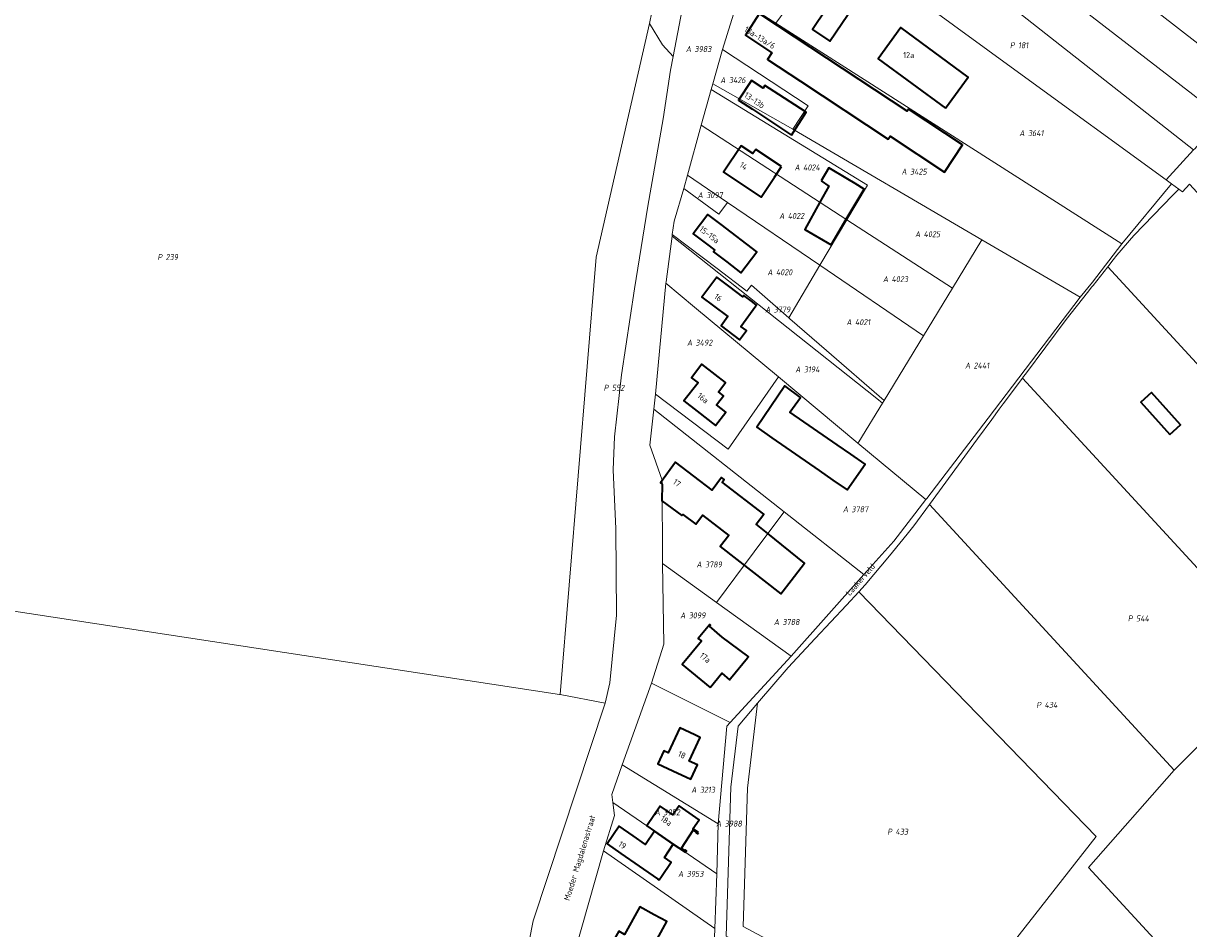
# Model space of a CAD drawing. Extents: x 184444 to 186844, y 346155 to 349219.
# Tile 10 of 49: x 184952 to 185301, y 347349 to 347621. Entities that reach past the tile are written whole.
import ezdxf
from ezdxf.enums import TextEntityAlignment as Align
from ezdxf.lldxf.tags import DXFTag

# ---------------------------------------------------------------- set-up
doc = ezdxf.new("R2010")
doc.units = 0
for name, color, linetype, lineweight in [('B-WE-KG-GRENS_PERCEEL-G', 150, 'KG-PERCEEL', 18), ('B-WE-KG-GRENS_PERCEEL-GV', 150, 'Continuous', 18), ('B-WE-KG-GRENS_PERCEEL-S', 150, 'Continuous', 25), ('B-WE-OG-BEBOUWING-G', 7, 'Continuous', 35), ('B-WE-OG-BEBOUWING_HUISNUMMER-T18', 1, 'Continuous', 18), ('B-WE-OG-BEBOUWING_STRAATNAAM-T18', 1, 'Continuous', 18)]:
    doc.layers.add(name, color=color, linetype=linetype, lineweight=lineweight)
doc.styles.add('NLCS-ISO', font='NLCS-ISO.ttf')
doc.styles.add('NLCS-ISO-M1000-T18', font='NLCS-ISO.ttf', dxfattribs={"height": 1.8})
doc.styles.get("Standard").update_dxf_attribs({"font": 'NLCS-ISO.ttf'})
tags = doc.linetypes.add('KG-PERCEEL', pattern='A,5.5,-2,["P",Standard,S=1.8,R=0,X=-0.5,Y=-0.9],-2,5.5,-2,[5,NLCS.SHX,S=0.75,R=0,X=0,Y=0],-2', length=19).pattern_tags.tags
tags[6] = DXFTag(74, 10)

# ---------------------------------------------------------------- blocks, each defined once
blk = doc.blocks.new('SKG-PERCEELNUMMER-SO')
at = {"style": 'NLCS-ISO', "oblique": 10, "flags": 1}
for tag, p in [('GEMEENTECODE', (0, 2.55)), ('PERCEELGROOTTE', (0, -2.45))]:
    blk.add_attdef(tag, text='', height=1.8, dxfattribs=at).set_placement(p, align=Align.MIDDLE_CENTER)
at = {"style": 'NLCS-ISO', "oblique": 10}
blk.add_attdef('SECTIE', text='', height=1.8, dxfattribs=at).set_placement((-0.5, 0), align=Align.MIDDLE_RIGHT)
blk.add_attdef('PERCEELNUMMER', text='', height=1.8, dxfattribs=at).set_placement((0.5, 0), align=Align.MIDDLE_LEFT)

msp = doc.modelspace()

# ---------------------------------------------------------------- linework, layer by layer
at = {"layer": 'B-WE-KG-GRENS_PERCEEL-G', "flags": 128}
for points in [[(185320.329, 347601.75), (185248.499, 347657.549)], [(185311.467, 347592.249), (185239.775, 347647.639)], [(185152.79, 347642.574), (185151.388, 347636.295), (185146.529, 347610.71)], [(185231.687, 347638.452), (185302.544, 347582.666)], [(185161.269, 347612.734), (185165.963, 347627.906)], [(185294.326, 347573.7), (185250.043, 347605.871), (185221.4, 347626.752)], [(185139.394, 347620.596), (185140.171, 347623.999)], [(185112.613, 347419.511), (185123.4, 347550.51), (185139.394, 347620.596)], [(185146.529, 347610.71), (185143.369, 347614.19), (185139.394, 347620.596)], [(185177.345, 347620.64), (185281.001, 347554.513)], [(185158.362, 347602.474), (185161.269, 347612.734)], [(185182.388, 347588.884), (185186.98, 347595.943), (185161.269, 347612.734)], [(185146.529, 347610.71), (185145.746, 347606.586), (185143.549, 347592.002), (185138.976, 347565.838), (185134.942, 347541.049), (185131.04, 347515.321), (185128.889, 347496.737), (185128.531, 347486.873), (185129.306, 347469.159), (185129.511, 347443.269), (185127.568, 347422.982), (185126.147, 347416.907)], [(185157.903, 347600.808), (185158.362, 347602.474)], [(185158.362, 347602.474), (185182.388, 347588.884)], [(185154.946, 347590.072), (185157.903, 347600.808)], [(185157.903, 347600.808), (185204.789, 347572.169), (185198.63, 347561.773)], [(185150.845, 347575.09), (185154.946, 347590.072)], [(185154.946, 347590.072), (185198.63, 347561.773)], [(185182.388, 347588.884), (185239.071, 347555.765)], [(185294.326, 347573.7), (185302.544, 347582.666)], [(185149.744, 347571.165), (185150.845, 347575.09)], [(185150.845, 347575.09), (185162.827, 347566.904)], [(185295.937, 347572.529), (185294.326, 347573.7)], [(185146.245, 347557.385), (185146.846, 347561.381), (185149.744, 347571.165)], [(185149.744, 347571.165), (185160.237, 347563.467), (185162.827, 347566.904)], [(185298.084, 347570.969), (185296.327, 347569.152), (185284.646, 347557.075), (185279.484, 347551.107), (185278.429, 347549.765), (185277.114, 347548.092), (185276.809, 347547.704)], [(185295.937, 347572.529), (185281.001, 347554.513)], [(185298.084, 347570.969), (185295.937, 347572.529)], [(185298.084, 347570.969), (185299.21, 347570.15), (185301.255, 347572.38)], [(185162.827, 347566.904), (185190.536, 347548.111)], [(185198.63, 347561.773), (185190.536, 347548.111)], [(185198.63, 347561.773), (185230.269, 347541.276)], [(185146.172, 347556.896), (185144.377, 347543.213)], [(185146.172, 347556.896), (185146.245, 347557.385)], [(185148.59, 347554.977), (185146.172, 347556.896)], [(185146.245, 347557.385), (185159.721, 347547.163), (185168.611, 347540.388), (185169.956, 347542.155)], [(185207.558, 347508.177), (185148.59, 347554.977)], [(185230.269, 347541.276), (185239.071, 347555.765)], [(185239.071, 347555.765), (185268.495, 347538.554)], [(185281.001, 347554.513), (185272.254, 347543.081), (185268.495, 347538.554)], [(185190.536, 347548.111), (185181.204, 347532.359)], [(185190.536, 347548.111), (185221.607, 347527.037)], [(185276.809, 347547.704), (185272.401, 347542.096), (185272.043, 347541.642), (185270.726, 347539.972), (185264.355, 347531.891), (185252.105, 347515.482), (185251.564, 347514.757), (185251.252, 347514.34)], [(185358.774, 347458.719), (185276.809, 347547.704)], [(185141.261, 347509.525), (185144.338, 347542.792)], [(185144.338, 347542.792), (185144.377, 347543.213)], [(185152.943, 347535.622), (185144.338, 347542.792)], [(185181.204, 347532.359), (185169.956, 347542.155)], [(185221.607, 347527.037), (185230.269, 347541.276)], [(185178.101, 347514.685), (185152.943, 347535.622)], [(185268.495, 347538.554), (185240.968, 347502.327), (185222.526, 347478.278)], [(185181.527, 347532.078), (185181.204, 347532.359)], [(185181.527, 347532.078), (185192.462, 347522.555), (185209.754, 347507.644)], [(185209.754, 347507.644), (185221.607, 347527.037)], [(185141.261, 347509.525), (185162.972, 347493.036), (185178.101, 347514.685)], [(185201.913, 347494.869), (185178.101, 347514.685)], [(185251.252, 347514.34), (185245.477, 347506.604), (185244.26, 347504.974), (185242.008, 347501.957), (185237.739, 347496.113), (185223.38, 347476.457)], [(185329.401, 347429.499), (185251.252, 347514.34)], [(185140.749, 347504.992), (185141.261, 347509.525)], [(185207.558, 347508.177), (185209.256, 347506.83)], [(185209.256, 347506.83), (185209.754, 347507.644)], [(185143.301, 347458.733), (185143.198, 347483.699), (185139.539, 347494.273), (185140.749, 347504.992)], [(185140.749, 347504.992), (185179.8, 347474.293)], [(185202.165, 347495.279), (185209.256, 347506.83)], [(185202.165, 347495.279), (185201.913, 347494.869)], [(185222.262, 347477.936), (185201.913, 347494.869)], [(185223.38, 347476.457), (185218.696, 347470.045), (185216.668, 347467.538), (185212.319, 347462.161), (185211.414, 347461.042), (185204.047, 347452.427), (185202.132, 347450.288)], [(185222.262, 347477.936), (185212.67, 347465.504), (185203.722, 347455.487)], [(185222.526, 347478.278), (185222.262, 347477.936)], [(185296.668, 347396.892), (185223.38, 347476.457)], [(185174.931, 347467.771), (185179.8, 347474.293)], [(185179.8, 347474.293), (185203.722, 347455.487)], [(185170.797, 347462.233), (185174.931, 347467.771)], [(185170.797, 347462.233), (185159.501, 347447.101)], [(185112.613, 347419.511), (185112.41, 347419.55), (184849.32, 347459.63)], [(185140.067, 347422.973), (185143.723, 347434.628), (185143.301, 347458.733)], [(185143.301, 347458.733), (185159.501, 347447.101)], [(185203.722, 347455.487), (185181.879, 347431.033)], [(185202.132, 347450.288), (185198.516, 347446.247), (185189.073, 347436.301), (185181.036, 347427.654), (185171.849, 347416.909)], [(185202.132, 347450.288), (185273.3, 347376.964), (185227.139, 347318.092)], [(185159.501, 347447.101), (185181.879, 347431.033)], [(185181.879, 347431.033), (185163.617, 347411.101)], [(185329.401, 347429.499), (185296.668, 347396.892)], [(185131.23, 347398.464), (185140.067, 347422.973)], [(185140.067, 347422.973), (185163.617, 347411.101)], [(185126.147, 347416.907), (185104.56, 347351.74)], [(185126.147, 347416.907), (185112.613, 347419.511)], [(185171.849, 347416.909), (185165.978, 347410.042), (185163.763, 347391.809), (185162.373, 347347.097), (185223.892, 347314.159)], [(185171.849, 347416.909), (185168.754, 347391.428), (185167.467, 347350.041), (185227.139, 347318.092)], [(185163.617, 347411.101), (185162.636, 347410.049), (185160.045, 347380.74)], [(185128.432, 347387.153), (185128.143, 347389.595), (185131.23, 347398.464)], [(185131.23, 347398.464), (185160.045, 347380.74)], [(185332.295, 347301.205), (185271.014, 347367.732), (185296.668, 347396.892)], [(185125.618, 347372.726), (185128.893, 347383.266), (185128.432, 347387.153)], [(185128.432, 347387.153), (185159.573, 347365.81)], [(185160.045, 347380.74), (185159.573, 347365.81)], [(185116.632, 347341.052), (185125.618, 347372.726)], [(185125.618, 347372.726), (185159.056, 347349.438)], [(185159.573, 347365.81), (185159.056, 347349.438)], [(185095.518, 347306.093), (185104.56, 347351.74)], [(185159.056, 347349.438), (185158.955, 347346.739)]]:
    msp.add_lwpolyline(points, dxfattribs=at)
at = {"layer": 'B-WE-KG-GRENS_PERCEEL-GV', "flags": 128}
for points in [[(185423.635, 347694.146), (185388.771, 347729.452), (185374.277, 347715.515), (185345.609, 347687.951), (185321.834, 347665.091), (185308.903, 347677.788), (185308.083, 347678.593), (185286.061, 347700.216), (185277.374, 347690.347), (185264.303, 347675.497), (185261.898, 347672.765), (185256.654, 347666.81), (185248.499, 347657.549), (185320.329, 347601.75), (185321.964, 347603.502), (185336.532, 347618.07), (185358.132, 347637.907), (185378.802, 347654.91), (185405.761, 347676.711), (185422.885, 347690.969)], [(185221.4, 347626.752), (185220.903, 347626.202), (185168.004, 347663.226), (185167.845, 347662.979), (185167.095, 347647.73), (185187.948, 347633.935), (185185.563, 347630.825), (185185.061, 347631.161), (185180.851, 347624.675), (185180.372, 347624.849), (185177.345, 347620.64), (185281.001, 347554.513), (185295.937, 347572.529), (185294.326, 347573.7), (185250.043, 347605.871)], [(185239.775, 347647.639), (185311.467, 347592.249), (185320.329, 347601.75), (185248.499, 347657.549), (185248.3, 347657.315), (185240.028, 347647.926)], [(185140.171, 347623.999), (185139.394, 347620.596), (185143.369, 347614.19), (185146.529, 347610.71), (185151.388, 347636.295), (185152.79, 347642.574), (185147.52, 347656.2)], [(185237.419, 347644.963), (185231.687, 347638.452), (185302.544, 347582.666), (185302.96, 347583.12), (185303.443, 347583.647), (185311.246, 347592.013), (185311.467, 347592.249), (185239.775, 347647.639), (185239.719, 347647.576)], [(185231.398, 347638.123), (185231.16, 347637.853), (185221.4, 347626.752), (185250.043, 347605.871), (185294.326, 347573.7), (185302.544, 347582.666), (185231.687, 347638.452)], [(185182.388, 347588.884), (185239.071, 347555.765), (185268.495, 347538.554), (185272.254, 347543.081), (185281.001, 347554.513), (185177.345, 347620.64), (185165.963, 347627.906), (185161.269, 347612.734), (185186.98, 347595.943)], [(185123.4, 347550.51), (185112.613, 347419.511), (185126.147, 347416.907), (185127.568, 347422.982), (185129.511, 347443.269), (185129.306, 347469.159), (185128.531, 347486.873), (185128.889, 347496.737), (185131.04, 347515.321), (185134.942, 347541.049), (185138.976, 347565.838), (185143.549, 347592.002), (185145.746, 347606.586), (185146.529, 347610.71), (185143.369, 347614.19), (185139.394, 347620.596)], [(185182.388, 347588.884), (185186.98, 347595.943), (185161.269, 347612.734), (185158.362, 347602.474)], [(185158.362, 347602.474), (185157.903, 347600.808), (185204.789, 347572.169), (185198.63, 347561.773), (185230.269, 347541.276), (185239.071, 347555.765), (185182.388, 347588.884)], [(185157.903, 347600.808), (185154.946, 347590.072), (185198.63, 347561.773), (185204.789, 347572.169)], [(185154.946, 347590.072), (185150.845, 347575.09), (185162.827, 347566.904), (185190.536, 347548.111), (185198.63, 347561.773)], [(185149.744, 347571.165), (185160.237, 347563.467), (185162.827, 347566.904), (185150.845, 347575.09)], [(185146.846, 347561.381), (185146.245, 347557.385), (185159.721, 347547.163), (185168.611, 347540.388), (185169.956, 347542.155), (185181.204, 347532.359), (185190.536, 347548.111), (185162.827, 347566.904), (185160.237, 347563.467), (185149.744, 347571.165)], [(185392.214, 347473.631), (185364.368, 347503.861), (185352.245, 347517.022), (185301.255, 347572.38), (185299.21, 347570.15), (185298.084, 347570.969), (185296.327, 347569.152), (185284.646, 347557.075), (185279.484, 347551.107), (185278.429, 347549.765), (185277.114, 347548.092), (185276.809, 347547.704), (185358.774, 347458.719), (185379.613, 347436.095), (185406.782, 347457.816)], [(185198.63, 347561.773), (185190.536, 347548.111), (185221.607, 347527.037), (185230.269, 347541.276)], [(185209.256, 347506.83), (185207.558, 347508.177), (185148.59, 347554.977), (185146.172, 347556.896), (185144.377, 347543.213), (185144.338, 347542.792), (185152.943, 347535.622), (185178.101, 347514.685), (185201.913, 347494.869), (185202.165, 347495.279)], [(185209.754, 347507.644), (185192.462, 347522.555), (185181.527, 347532.078), (185181.204, 347532.359), (185169.956, 347542.155), (185168.611, 347540.388), (185159.721, 347547.163), (185146.245, 347557.385), (185146.172, 347556.896), (185148.59, 347554.977), (185207.558, 347508.177), (185209.256, 347506.83)], [(185202.165, 347495.279), (185201.913, 347494.869), (185222.262, 347477.936), (185222.526, 347478.278), (185240.968, 347502.327), (185268.495, 347538.554), (185239.071, 347555.765), (185230.269, 347541.276), (185221.607, 347527.037), (185209.754, 347507.644), (185209.256, 347506.83)], [(185209.754, 347507.644), (185221.607, 347527.037), (185190.536, 347548.111), (185181.204, 347532.359), (185181.527, 347532.078), (185192.462, 347522.555)], [(185276.809, 347547.704), (185272.401, 347542.096), (185272.043, 347541.642), (185270.726, 347539.972), (185264.355, 347531.891), (185252.105, 347515.482), (185251.564, 347514.757), (185251.252, 347514.34), (185329.401, 347429.499), (185358.774, 347458.719)], [(185178.101, 347514.685), (185152.943, 347535.622), (185144.338, 347542.792), (185141.261, 347509.525), (185162.972, 347493.036)], [(185201.913, 347494.869), (185178.101, 347514.685), (185162.972, 347493.036), (185141.261, 347509.525), (185140.749, 347504.992), (185179.8, 347474.293), (185203.722, 347455.487), (185212.67, 347465.504), (185222.262, 347477.936)], [(185251.252, 347514.34), (185245.477, 347506.604), (185244.26, 347504.974), (185242.008, 347501.957), (185237.739, 347496.113), (185223.38, 347476.457), (185296.668, 347396.892), (185329.401, 347429.499)], [(185179.8, 347474.293), (185140.749, 347504.992), (185139.539, 347494.273), (185143.198, 347483.699), (185143.301, 347458.733), (185159.501, 347447.101), (185170.797, 347462.233), (185174.931, 347467.771)], [(185223.38, 347476.457), (185218.696, 347470.045), (185216.668, 347467.538), (185212.319, 347462.161), (185211.414, 347461.042), (185204.047, 347452.427), (185202.132, 347450.288), (185273.3, 347376.964), (185227.139, 347318.092), (185227.277, 347318.018), (185288.989, 347252.482), (185290.233, 347254.046), (185292.96, 347257.474), (185319.313, 347287.081), (185322.817, 347291.018), (185323.181, 347291.41), (185332.295, 347301.205), (185271.014, 347367.732), (185296.668, 347396.892)], [(185159.501, 347447.101), (185181.879, 347431.033), (185203.722, 347455.487), (185179.8, 347474.293), (185174.931, 347467.771), (185170.797, 347462.233)], [(185126.147, 347416.907), (185112.613, 347419.511), (185112.41, 347419.55), (184849.32, 347459.63), (184823.4, 347282.02), (184823.25, 347276.82), (184824.94, 347271.71), (184829.38, 347268.13), (184834.32, 347266.16), (184845.04, 347262.03), (185079.99, 347227.71), (185094.977, 347303.364), (185095.289, 347304.937), (185095.518, 347306.093), (185104.56, 347351.74)], [(185140.067, 347422.973), (185163.617, 347411.101), (185181.879, 347431.033), (185159.501, 347447.101), (185143.301, 347458.733), (185143.723, 347434.628)], [(185227.139, 347318.092), (185273.3, 347376.964), (185202.132, 347450.288), (185198.516, 347446.247), (185189.073, 347436.301), (185181.036, 347427.654), (185171.849, 347416.909), (185168.754, 347391.428), (185167.467, 347350.041)], [(185296.668, 347396.892), (185271.014, 347367.732), (185332.295, 347301.205), (185334.035, 347303.075), (185348.323, 347314.497), (185399.528, 347355.433), (185405.01, 347359.815), (185369.358, 347398.512), (185362.785, 347393.257), (185329.401, 347429.499)], [(185160.045, 347380.74), (185162.636, 347410.049), (185163.617, 347411.101), (185140.067, 347422.973), (185131.23, 347398.464)], [(185171.849, 347416.909), (185165.978, 347410.042), (185163.763, 347391.809), (185162.373, 347347.097), (185223.892, 347314.159), (185227.277, 347318.018), (185227.139, 347318.092), (185167.467, 347350.041), (185168.754, 347391.428)], [(185128.432, 347387.153), (185159.573, 347365.81), (185160.045, 347380.74), (185131.23, 347398.464), (185128.143, 347389.595)], [(185125.618, 347372.726), (185159.056, 347349.438), (185159.573, 347365.81), (185128.432, 347387.153), (185128.893, 347383.266)], [(185158.955, 347346.739), (185159.056, 347349.438), (185125.618, 347372.726), (185116.632, 347341.052), (185157.906, 347320.185), (185158.875, 347344.735)]]:
    msp.add_lwpolyline(points, close=True, dxfattribs=at)
for points in [[(184849.32, 347459.63), (185112.41, 347419.55), (185112.613, 347419.511), (185123.4, 347550.51), (185139.394, 347620.596), (185140.171, 347623.999), (185056.72, 347658.255), (185054.098, 347656.216), (185045.85, 347651.269), (185028.96, 347643.164), (185014.656, 347638.734), (184995.187, 347634.671), (184986.977, 347633.788), (184955.763, 347634.397), (184943.619, 347634.211)], [(185151.388, 347636.295), (185146.529, 347610.71), (185145.746, 347606.586), (185143.549, 347592.002), (185138.976, 347565.838), (185134.942, 347541.049), (185131.04, 347515.321), (185128.889, 347496.737), (185128.531, 347486.873), (185129.306, 347469.159), (185129.511, 347443.269), (185127.568, 347422.982), (185126.147, 347416.907), (185104.56, 347351.74), (185095.518, 347306.093)], [(185116.632, 347341.052), (185125.618, 347372.726), (185128.893, 347383.266), (185128.432, 347387.153), (185128.143, 347389.595), (185131.23, 347398.464), (185140.067, 347422.973), (185143.723, 347434.628), (185143.301, 347458.733), (185143.198, 347483.699), (185139.539, 347494.273), (185140.749, 347504.992), (185141.261, 347509.525), (185144.338, 347542.792), (185144.377, 347543.213), (185146.172, 347556.896), (185146.245, 347557.385), (185146.846, 347561.381), (185149.744, 347571.165), (185150.845, 347575.09), (185154.946, 347590.072), (185157.903, 347600.808), (185158.362, 347602.474), (185161.269, 347612.734), (185165.963, 347627.906)], [(185302.544, 347582.666), (185294.326, 347573.7), (185295.937, 347572.529), (185298.084, 347570.969), (185299.21, 347570.15), (185301.255, 347572.38)], [(185162.373, 347347.097), (185163.763, 347391.809), (185165.978, 347410.042), (185171.849, 347416.909), (185181.036, 347427.654), (185189.073, 347436.301), (185198.516, 347446.247), (185202.132, 347450.288), (185204.047, 347452.427), (185211.414, 347461.042), (185212.319, 347462.161), (185216.668, 347467.538), (185218.696, 347470.045), (185223.38, 347476.457), (185237.739, 347496.113), (185242.008, 347501.957), (185244.26, 347504.974), (185245.477, 347506.604), (185251.252, 347514.34), (185251.564, 347514.757), (185252.105, 347515.482), (185264.355, 347531.891), (185270.726, 347539.972), (185272.043, 347541.642), (185272.401, 347542.096), (185276.809, 347547.704), (185277.114, 347548.092), (185278.429, 347549.765), (185279.484, 347551.107), (185284.646, 347557.075), (185296.327, 347569.152), (185298.084, 347570.969), (185295.937, 347572.529), (185281.001, 347554.513), (185272.254, 347543.081), (185268.495, 347538.554), (185240.968, 347502.327), (185222.526, 347478.278), (185222.262, 347477.936), (185212.67, 347465.504), (185203.722, 347455.487), (185181.879, 347431.033), (185163.617, 347411.101), (185162.636, 347410.049), (185160.045, 347380.74), (185159.573, 347365.81), (185159.056, 347349.438), (185158.955, 347346.739)]]:
    msp.add_lwpolyline(points, dxfattribs=at)
at = {"layer": 'B-WE-OG-BEBOUWING-G', "flags": 128}
for points in [[(185188.733, 347633.823), (185185.817, 347629.479), (185187.927, 347628.063), (185191.079, 347625.739), (185192.389, 347624.859), (185188.291, 347618.754), (185193.524, 347615.241), (185200.635, 347625.832), (185195.401, 347629.346)], [(185217.109, 347594.904), (185216.689, 347594.267), (185173.164, 347622.918), (185172.274, 347623.479), (185168.228, 347617.065), (185176.11, 347611.798), (185174.786, 347609.79), (185184.695, 347603.255), (185210.984, 347585.917), (185211.543, 347586.764), (185227.844, 347576.013), (185233.272, 347584.244)], [(185228.127, 347595.2), (185234.963, 347604.512), (185214.786, 347619.322), (185207.951, 347610.009)], [(185181.999, 347587.134), (185186.43, 347594), (185178.216, 347599.301), (185174.015, 347602.012), (185173.475, 347601.175), (185169.987, 347603.46), (185166.13, 347597.627), (185170.301, 347594.869)], [(185178.975, 347577.754), (185171.281, 347582.852), (185170.441, 347581.585), (185166.865, 347583.955), (185161.622, 347576.044), (185172.884, 347568.581), (185176.86, 347574.569)], [(185190.894, 347573.388), (185193.195, 347571.826), (185190.533, 347567.018), (185186.031, 347558.886), (185193.892, 347554.219), (185198.427, 347561.904), (185203.761, 347570.945), (185201.041, 347572.58), (185198.843, 347573.902), (185193.144, 347577.328)], [(185158.975, 347552.678), (185158.635, 347552.183), (185162.587, 347549.178), (185166.821, 347545.885), (185171.622, 347552.185), (185160.933, 347560.312), (185156.953, 347563.338), (185152.557, 347557.557), (185156.537, 347554.531)], [(185170.401, 347537.032), (185167.709, 347539.048), (185167.428, 347538.674), (185163.591, 347541.552), (185159.591, 347544.552), (185155.13, 347538.603), (185158.634, 347535.975), (185162.921, 347532.76), (185160.864, 347530.017), (185166.451, 347525.827), (185168.508, 347528.57), (185166.832, 347529.8), (185171.349, 347535.955), (185171.509, 347536.173)], [(185160.841, 347511.137), (185162.251, 347512.962), (185159.093, 347515.402), (185155.136, 347518.459), (185152.021, 347514.427), (185153.981, 347512.906), (185149.762, 347507.53), (185153.695, 347504.443), (185159.253, 347500.085), (185162.357, 347504.13), (185159.526, 347506.338), (185159.853, 347506.751), (185161.588, 347508.997), (185160.081, 347510.184)], [(185190.288, 347486.622), (185194.397, 347483.774), (185198.73, 347480.817), (185204.027, 347488.546), (185199.742, 347491.486), (185195.633, 347494.334), (185181.515, 347504.075), (185184.642, 347508.509), (185179.991, 347511.971), (185171.612, 347499.654), (185176.122, 347496.441)], [(185295.374, 347497.415), (185298.586, 347500.284), (185289.941, 347509.975), (185286.723, 347507.1)], [(185181.928, 347453.651), (185185.927, 347458.923), (185174.947, 347467.796), (185171.389, 347470.551), (185173.685, 347473.516), (185161.229, 347483.144), (185161.824, 347483.948), (185160.967, 347484.582), (185158.204, 347480.774), (185147.258, 347489.089), (185142.696, 347482.961), (185143.198, 347482.567), (185143.131, 347477.577), (185149.093, 347473.117), (185149.439, 347473.455), (185153.267, 347470.544), (185155.355, 347473.241), (185163.215, 347467.189), (185160.561, 347463.83), (185178.837, 347449.659)], [(185157.593, 347421.621), (185161.123, 347425.878), (185163.432, 347423.963), (185163.732, 347424.325), (185168.828, 347430.469), (185169.15, 347430.858), (185168.929, 347431.022), (185161.206, 347436.746), (185157.372, 347439.956), (185157.693, 347440.34), (185157.478, 347440.52), (185154.036, 347436.337), (185154.21, 347436.206), (185155.032, 347435.501), (185149.226, 347428.485)], [(185146.401, 347396.658), (185151.768, 347394.125), (185153.84, 347398.423), (185151.362, 347399.578), (185154.656, 347406.642), (185153.015, 347407.407), (185148.484, 347409.52), (185144.987, 347402.022), (185143.694, 347402.637), (185141.879, 347398.792)], [(185154.158, 347378.231), (185152.46, 347379.332), (185154.293, 347381.992), (185148.279, 347386.138), (185146.451, 347383.487), (185142.596, 347386.109), (185138.585, 347380.214), (185140.925, 347378.622), (185146.569, 347374.655), (185150.261, 347372.26), (185150.56, 347372.722), (185150.149, 347372.988), (185150.051, 347372.837), (185149.027, 347373.501), (185152.499, 347378.854), (185153.548, 347378.174), (185153.461, 347378.039), (185153.864, 347377.778)], [(185143.047, 347365.049), (185145.967, 347369.259), (185143.968, 347370.645), (185146.569, 347374.655), (185140.925, 347378.622), (185138.212, 347374.635), (185134.484, 347377.22), (185130.375, 347380.069), (185126.714, 347374.79), (185130.823, 347371.941), (185141.837, 347364.304), (185142.305, 347363.979)], [(185140.487, 347344.052), (185144.584, 347351.47), (185140.857, 347353.524), (185136.505, 347355.922), (185131.942, 347347.641), (185130.186, 347348.619), (185127.941, 347344.587), (185132.309, 347342.155), (185137.762, 347339.119), (185140.656, 347337.508), (185143.459, 347342.41)]]:
    msp.add_lwpolyline(points, close=True, dxfattribs=at)

# ---------------------------------------------------------------- block references
at = {"layer": 'B-WE-KG-GRENS_PERCEEL-S'}
for p, values in [((185152.407, 347612.922), {'PERCEELNUMMER': '3983', 'SECTIE': 'A'}), ((185249.415, 347614.045), {'PERCEELNUMMER': '181', 'SECTIE': 'P'}), ((185162.715, 347603.605), {'PERCEELNUMMER': '3426', 'SECTIE': 'A'}), ((185252.364, 347587.72), {'PERCEELNUMMER': '3641', 'SECTIE': 'A'}), ((185184.97, 347577.431), {'PERCEELNUMMER': '4024', 'SECTIE': 'A'}), ((185217.02, 347576.176), {'PERCEELNUMMER': '3425', 'SECTIE': 'A'}), ((185155.935, 347569.145), {'PERCEELNUMMER': '3097', 'SECTIE': 'A'}), ((185180.381, 347562.922), {'PERCEELNUMMER': '4022', 'SECTIE': 'A'}), ((185221.094, 347557.445), {'PERCEELNUMMER': '4025', 'SECTIE': 'A'}), ((184993.865, 347550.583), {'PERCEELNUMMER': '239', 'SECTIE': 'P'}), ((185176.828, 347546.045), {'PERCEELNUMMER': '4020', 'SECTIE': 'A'}), ((185211.471, 347543.972), {'PERCEELNUMMER': '4023', 'SECTIE': 'A'}), ((185176.172, 347534.87), {'PERCEELNUMMER': '3779', 'SECTIE': 'A'}), ((185200.516, 347531.092), {'PERCEELNUMMER': '4021', 'SECTIE': 'A'}), ((185152.733, 347524.935), {'PERCEELNUMMER': '3492', 'SECTIE': 'A'}), ((185185.194, 347516.914), {'PERCEELNUMMER': '3194', 'SECTIE': 'A'}), ((185236.074, 347518.076), {'PERCEELNUMMER': '2441', 'SECTIE': 'A'}), ((185127.616, 347511.409), {'PERCEELNUMMER': '552', 'SECTIE': 'P'}), ((185199.475, 347475.031), {'PERCEELNUMMER': '3787', 'SECTIE': 'A'}), ((185155.573, 347458.482), {'PERCEELNUMMER': '3789', 'SECTIE': 'A'}), ((185150.693, 347443.223), {'PERCEELNUMMER': '3099', 'SECTIE': 'A'}), ((185178.788, 347441.242), {'PERCEELNUMMER': '3788', 'SECTIE': 'A'}), ((185284.76, 347442.308), {'PERCEELNUMMER': '544', 'SECTIE': 'P'}), ((185257.335, 347416.412), {'PERCEELNUMMER': '434', 'SECTIE': 'P'}), ((185154.013, 347390.98), {'PERCEELNUMMER': '3213', 'SECTIE': 'A'}), ((185143.076, 347384.226), {'PERCEELNUMMER': '3952', 'SECTIE': 'A'}), ((185161.46, 347380.85), {'PERCEELNUMMER': '3988', 'SECTIE': 'A'}), ((185212.666, 347378.443), {'PERCEELNUMMER': '433', 'SECTIE': 'P'}), ((185150.064, 347365.785), {'PERCEELNUMMER': '3953', 'SECTIE': 'A'})]:
    msp.add_blockref('SKG-PERCEELNUMMER-SO', p, dxfattribs=at).add_auto_attribs(values)

# ---------------------------------------------------------------- texts
at = {"layer": 'B-WE-OG-BEBOUWING_HUISNUMMER-T18', "style": 'NLCS-ISO-M1000-T18'}
for s, rotation, p in [('13a-13a/6', 327.8, (185172.504, 347616.347)), ('13-13b', 326.6, (185170.897, 347597.584)), ('14', 326.5, (185167.648, 347577.896)), ('15-15a', 322.8, (185157.392, 347557.308)), ('16', 323.2, (185160.022, 347538.46)), ('16a', 321.9, (185155.472, 347508.326)), ('17', 323.4, (185147.646, 347482.912)), ('17a', 320.4, (185156.138, 347430.564)), ('18', 335, (185149.132, 347401.445)), ('18a', 325.8, (185144.446, 347381.717)), ('19', 325.3, (185131.316, 347374.407))]:
    msp.add_text(s, height=1.8, rotation=rotation, dxfattribs=at).set_placement(p, align=Align.MIDDLE)
msp.add_text('12a', height=1.8, dxfattribs=at).set_placement((185217.129, 347611.097), align=Align.MIDDLE)
at = {"layer": 'B-WE-OG-BEBOUWING_STRAATNAAM-T18', "style": 'NLCS-ISO-M1000-T18'}
for s, rotation, p in [('Laakerveld', 48.7, (185202.661, 347453.969)), ('Moeder Magdalenastraat', 72.8, (185118.751, 347370.527))]:
    msp.add_text(s, height=1.8, rotation=rotation, dxfattribs=at).set_placement(p, align=Align.MIDDLE)

doc.saveas('drawing.dxf')
